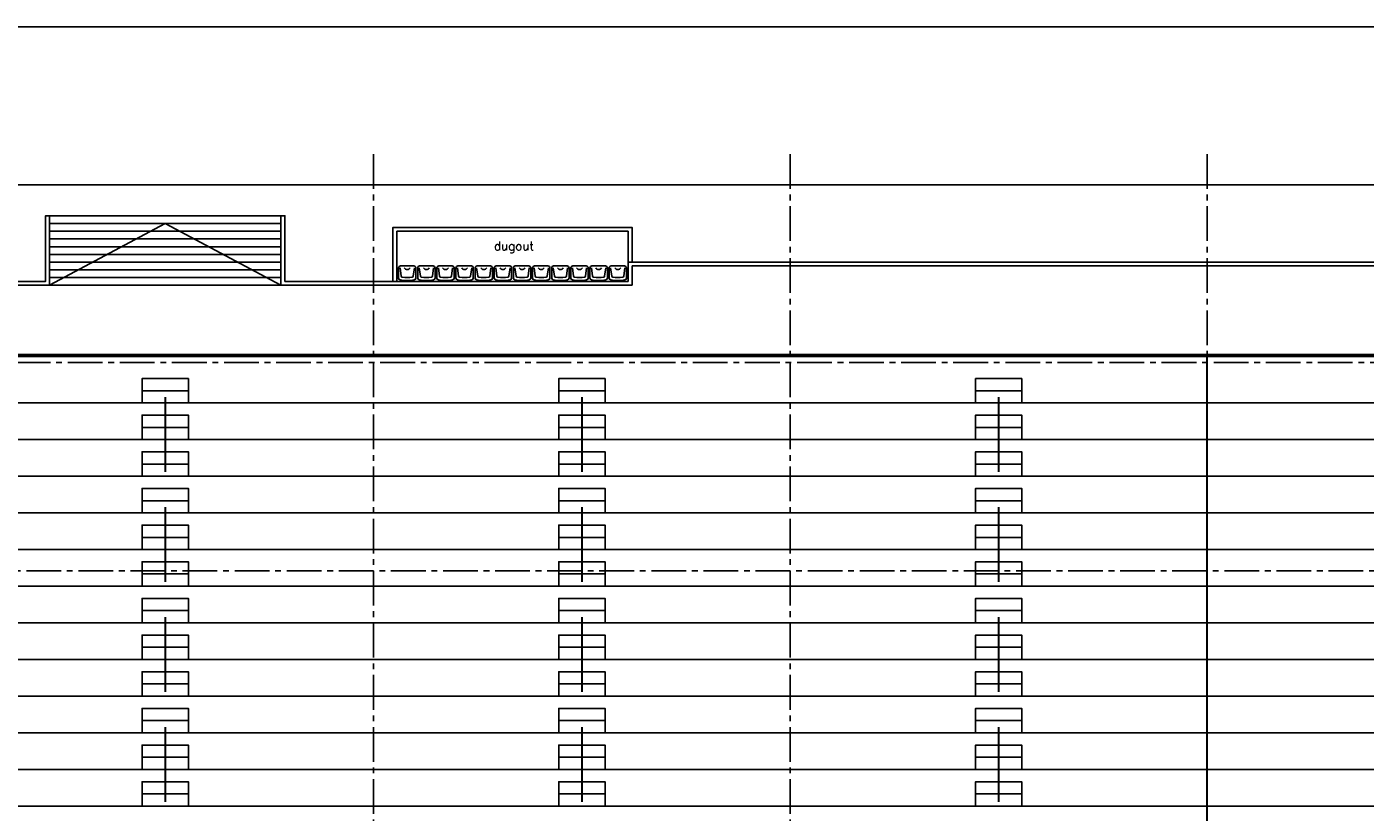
# Model space of a CAD drawing. Extents: x 2980 to 201049, y 2980 to 157420.
# Tile 38 of 78: x 94311 to 129000, y 29242 to 49600. Entities that reach past the tile are written whole.
import ezdxf

# ---------------------------------------------------------------- set-up
doc = ezdxf.new("R2010")
doc.units = 0
doc.header["$LTSCALE"] = 1200
doc.linetypes.add('CENTER2', pattern=[1.125, 0.75, -0.125, 0.125, -0.125])
doc.layers.add('CIVIEL', color=8, linetype='CONTINUOUS')
doc.layers.add('STRAMIENLIJNEN', color=9, linetype='CENTER2')
doc.styles.add('VAR', font='ROMANS')

msp = doc.modelspace()

# ---------------------------------------------------------------- linework, layer by layer
at = {"layer": 'CIVIEL'}
for p, q in [((45400, 49600), (97900, 49600)), ((150400, 49600), (97900, 49600)), ((94800, 43000), (94800, 44700)), ((94900, 44700), (94800, 44700)), ((94900, 42900), (94900, 44700)), ((94900, 44700), (97900, 44700)), ((94900, 44500), (97900, 44500)), ((100900, 44700), (97900, 44700)), ((100900, 44500), (97900, 44500)), ((100900, 42900), (100900, 44700)), ((100900, 44700), (101000, 44700)), ((101000, 43000), (101000, 44700)), ((94900, 44300), (97900, 44300)), ((94900, 44100), (97900, 44100)), ((100900, 44300), (97900, 44300)), ((100900, 44100), (97900, 44100)), ((103800, 43000), (103800, 44400)), ((103900, 43000), (103900, 44300)), ((109900, 43500), (109900, 44300)), ((110000, 43500), (110000, 44400)), ((94900, 43900), (97900, 43900)), ((100900, 43900), (97900, 43900)), ((94900, 43700), (97900, 43700)), ((94900, 43500), (97900, 43500)), ((100900, 43700), (97900, 43700)), ((100900, 43500), (97900, 43500)), ((106973.07692, 43400), (107323.07692, 43400)), ((107469.23077, 43400), (107819.23077, 43400)), ((107965.38462, 43400), (108315.38462, 43400)), ((108461.53846, 43400), (108811.53846, 43400)), ((108957.69231, 43400), (109307.69231, 43400)), ((109453.84615, 43400), (109803.84615, 43400)), ((109900, 43000), (109900, 43500)), ((110000, 42900), (110000, 43400)), ((94900, 43300), (97900, 43300)), ((94900, 43100), (97900, 43100)), ((100900, 43300), (97900, 43300)), ((100900, 43100), (97900, 43100)), ((104015.31931, 43134.93577), (103986.24512, 43348.65201)), ((104121.15385, 43000), (104121.15385, 43021.25078)), ((104221.15385, 43000), (104221.15385, 43021.25078)), ((104511.47315, 43134.93577), (104482.39896, 43348.65201)), ((104617.30769, 43000), (104617.30769, 43021.25078)), ((104717.30769, 43000), (104717.30769, 43021.25078)), ((105007.627, 43134.93577), (104978.55281, 43348.65201)), ((105113.46154, 43000), (105113.46154, 43021.25078)), ((105213.46154, 43000), (105213.46154, 43021.25078)), ((105503.78085, 43134.93577), (105474.70665, 43348.65201)), ((105609.61538, 43000), (105609.61538, 43021.25078)), ((105709.61538, 43000), (105709.61538, 43021.25078)), ((105999.93469, 43134.93577), (105970.8605, 43348.65201)), ((106105.76923, 43000), (106105.76923, 43021.25078)), ((106205.76923, 43000), (106205.76923, 43021.25078)), ((106496.08854, 43134.93577), (106467.01435, 43348.65201)), ((106601.92308, 43000), (106601.92308, 43021.25078)), ((106701.92308, 43000), (106701.92308, 43021.25078)), ((106923.07692, 43086.25753), (106923.07692, 43350)), ((106963.16819, 43348.65201), (106992.24239, 43134.93577)), ((107098.07692, 43000), (107098.07692, 43021.25078)), ((107198.07692, 43000), (107198.07692, 43021.25078)), ((107303.91146, 43134.93577), (107332.98565, 43348.65201)), ((107373.07692, 43350), (107373.07692, 43086.25753)), ((107419.23077, 43086.25753), (107419.23077, 43350)), ((107459.32204, 43348.65201), (107488.39623, 43134.93577)), ((107594.23077, 43000), (107594.23077, 43021.25078)), ((107694.23077, 43000), (107694.23077, 43021.25078)), ((107800.06531, 43134.93577), (107829.1395, 43348.65201)), ((107869.23077, 43350), (107869.23077, 43086.25753)), ((107915.38462, 43086.25753), (107915.38462, 43350)), ((107955.47589, 43348.65201), (107984.55008, 43134.93577)), ((108090.38462, 43000), (108090.38462, 43021.25078)), ((108190.38462, 43000), (108190.38462, 43021.25078)), ((108296.21915, 43134.93577), (108325.29335, 43348.65201)), ((108365.38462, 43350), (108365.38462, 43086.25753)), ((108411.53846, 43086.25753), (108411.53846, 43350)), ((108451.62973, 43348.65201), (108480.70392, 43134.93577)), ((108586.53846, 43000), (108586.53846, 43021.25078)), ((108686.53846, 43000), (108686.53846, 43021.25078)), ((108792.373, 43134.93577), (108821.44719, 43348.65201)), ((108861.53846, 43350), (108861.53846, 43086.25753)), ((108907.69231, 43086.25753), (108907.69231, 43350)), ((108947.78358, 43348.65201), (108976.85777, 43134.93577)), ((109082.69231, 43000), (109082.69231, 43021.25078)), ((109182.69231, 43000), (109182.69231, 43021.25078)), ((109288.52685, 43134.93577), (109317.60104, 43348.65201)), ((109357.69231, 43350), (109357.69231, 43086.25753)), ((109403.84615, 43086.25753), (109403.84615, 43350)), ((109443.93742, 43348.65201), (109473.01162, 43134.93577)), ((109578.84615, 43000), (109578.84615, 43021.25078)), ((109678.84615, 43000), (109678.84615, 43021.25078)), ((109784.68069, 43134.93577), (109813.75488, 43348.65201)), ((109853.84615, 43350), (109853.84615, 43086.25753)), ((94900, 42900), (97900, 42900)), ((100900, 42900), (97900, 42900)), ((104221.15385, 43000), (104121.15385, 43000)), ((104717.30769, 43000), (104617.30769, 43000)), ((105213.46154, 43000), (105113.46154, 43000)), ((105709.61538, 43000), (105609.61538, 43000)), ((106205.76923, 43000), (106105.76923, 43000)), ((106701.92308, 43000), (106601.92308, 43000)), ((107098.07692, 43000), (107198.07692, 43000)), ((107594.23077, 43000), (107694.23077, 43000)), ((108090.38462, 43000), (108190.38462, 43000)), ((108586.53846, 43000), (108686.53846, 43000)), ((109082.69231, 43000), (109182.69231, 43000)), ((109578.84615, 43000), (109678.84615, 43000)), ((97300, 40166.66667), (98500, 40166.66667)), ((108100, 40166.66667), (109300, 40166.66667)), ((118900, 40166.66667), (120100, 40166.66667)), ((38970, 39850), (97900, 39850)), ((156830, 39850), (97900, 39850)), ((97300, 39216.66667), (98500, 39216.66667)), ((108100, 39216.66667), (109300, 39216.66667)), ((118900, 39216.66667), (120100, 39216.66667)), ((38970, 38900), (97900, 38900)), ((156830, 38900), (97900, 38900)), ((97300, 38266.66667), (98500, 38266.66667)), ((108100, 38266.66667), (109300, 38266.66667)), ((118900, 38266.66667), (120100, 38266.66667)), ((38970, 37950), (97900, 37950)), ((156830, 37950), (97900, 37950)), ((97300, 37316.66667), (98500, 37316.66667)), ((108100, 37316.66667), (109300, 37316.66667)), ((118900, 37316.66667), (120100, 37316.66667)), ((38970, 37000), (97900, 37000)), ((156830, 37000), (97900, 37000)), ((97300, 36366.66667), (98500, 36366.66667)), ((108100, 36366.66667), (109300, 36366.66667)), ((118900, 36366.66667), (120100, 36366.66667)), ((38970, 36050), (97900, 36050)), ((156830, 36050), (97900, 36050)), ((97300, 35416.66667), (98500, 35416.66667)), ((108100, 35416.66667), (109300, 35416.66667)), ((118900, 35416.66667), (120100, 35416.66667)), ((38970, 35100), (97900, 35100)), ((156830, 35100), (97900, 35100)), ((97300, 34466.66667), (98500, 34466.66667)), ((108100, 34466.66667), (109300, 34466.66667)), ((118900, 34466.66667), (120100, 34466.66667)), ((55683, 34150), (97900, 34150)), ((56100, 34150), (97900, 34150)), ((140117, 34150), (97900, 34150)), ((129000, 34150), (97900, 34150)), ((97300, 33516.66667), (98500, 33516.66667)), ((108100, 33516.66667), (109300, 33516.66667)), ((118900, 33516.66667), (120100, 33516.66667)), ((56000, 33200), (97900, 33200)), ((139850, 33200), (97900, 33200)), ((97300, 32566.66667), (98500, 32566.66667)), ((108100, 32566.66667), (109300, 32566.66667)), ((118900, 32566.66667), (120100, 32566.66667)), ((56000, 32250), (97900, 32250)), ((139850, 32250), (97900, 32250)), ((97300, 31616.66667), (98500, 31616.66667)), ((108100, 31616.66667), (109300, 31616.66667)), ((118900, 31616.66667), (120100, 31616.66667)), ((38970, 31300), (97900, 31300)), ((156830, 31300), (97900, 31300)), ((97300, 30666.66667), (98500, 30666.66667)), ((108100, 30666.66667), (109300, 30666.66667)), ((118900, 30666.66667), (120100, 30666.66667)), ((38970, 30350), (97900, 30350)), ((156830, 30350), (97900, 30350)), ((97300, 29716.66667), (98500, 29716.66667)), ((108100, 29716.66667), (109300, 29716.66667)), ((118900, 29716.66667), (120100, 29716.66667)), ((38970, 29400), (97900, 29400)), ((156830, 29400), (97900, 29400))]:
    msp.add_line(p, q, dxfattribs=at)
for points in [[(156863.40857, 45500), (38187.93143, 45500), (37790.1067, 43500), (85800, 43500), (85800, 44400), (92000, 44400), (92000, 43000), (94800, 43000), (94800, 44700), (101000, 44700), (101000, 43000), (103800, 43000), (103800, 44400), (110000, 44400), (110000, 43500), (157856.95463, 43500)], [(94900, 44700), (94800, 44700)], [(94900, 42900), (97900, 44500)], [(100900, 42900), (97900, 44500)], [(100900, 44700), (101000, 44700)], [(103800, 44400), (110000, 44400)], [(103900, 44300), (109900, 44300)], [(157856.95463, 43500), (109900, 43500)], [(157774.88675, 43400), (110000, 43400)], [(94900, 42900), (85800, 42900)], [(94800, 43000), (85900, 43000)], [(100900, 42900), (110000, 42900)], [(101000, 43000), (109900, 43000)], [(97300, 39850), (97300, 40483.33333), (98500, 40483.33333), (98500, 39850)], [(108100, 39850), (108100, 40483.33333), (109300, 40483.33333), (109300, 39850)], [(118900, 39850), (118900, 40483.33333), (120100, 40483.33333), (120100, 39850)], [(97300, 38900), (97300, 39533.33333), (98500, 39533.33333), (98500, 38900)], [(108100, 38900), (108100, 39533.33333), (109300, 39533.33333), (109300, 38900)], [(118900, 38900), (118900, 39533.33333), (120100, 39533.33333), (120100, 38900)], [(97300, 37950), (97300, 38583.33333), (98500, 38583.33333), (98500, 37950)], [(108100, 37950), (108100, 38583.33333), (109300, 38583.33333), (109300, 37950)], [(118900, 37950), (118900, 38583.33333), (120100, 38583.33333), (120100, 37950)], [(97300, 37000), (97300, 37633.33333), (98500, 37633.33333), (98500, 37000)], [(108100, 37000), (108100, 37633.33333), (109300, 37633.33333), (109300, 37000)], [(118900, 37000), (118900, 37633.33333), (120100, 37633.33333), (120100, 37000)], [(97300, 36050), (97300, 36683.33333), (98500, 36683.33333), (98500, 36050)], [(108100, 36050), (108100, 36683.33333), (109300, 36683.33333), (109300, 36050)], [(118900, 36050), (118900, 36683.33333), (120100, 36683.33333), (120100, 36050)], [(97300, 35100), (97300, 35733.33333), (98500, 35733.33333), (98500, 35100)], [(108100, 35100), (108100, 35733.33333), (109300, 35733.33333), (109300, 35100)], [(118900, 35100), (118900, 35733.33333), (120100, 35733.33333), (120100, 35100)], [(97300, 34150), (97300, 34783.33333), (98500, 34783.33333), (98500, 34150)], [(108100, 34150), (108100, 34783.33333), (109300, 34783.33333), (109300, 34150)], [(118900, 34150), (118900, 34783.33333), (120100, 34783.33333), (120100, 34150)], [(97300, 33200), (97300, 33833.33333), (98500, 33833.33333), (98500, 33200)], [(108100, 33200), (108100, 33833.33333), (109300, 33833.33333), (109300, 33200)], [(118900, 33200), (118900, 33833.33333), (120100, 33833.33333), (120100, 33200)], [(97300, 32250), (97300, 32883.33333), (98500, 32883.33333), (98500, 32250)], [(108100, 32250), (108100, 32883.33333), (109300, 32883.33333), (109300, 32250)], [(118900, 32250), (118900, 32883.33333), (120100, 32883.33333), (120100, 32250)], [(97300, 31300), (97300, 31933.33333), (98500, 31933.33333), (98500, 31300)], [(108100, 31300), (108100, 31933.33333), (109300, 31933.33333), (109300, 31300)], [(118900, 31300), (118900, 31933.33333), (120100, 31933.33333), (120100, 31300)], [(97300, 30350), (97300, 30983.33333), (98500, 30983.33333), (98500, 30350)], [(108100, 30350), (108100, 30983.33333), (109300, 30983.33333), (109300, 30350)], [(118900, 30350), (118900, 30983.33333), (120100, 30983.33333), (120100, 30350)], [(97300, 29400), (97300, 30033.33333), (98500, 30033.33333), (98500, 29400)], [(108100, 29400), (108100, 30033.33333), (109300, 30033.33333), (109300, 29400)], [(118900, 29400), (118900, 30033.33333), (120100, 30033.33333), (120100, 29400)]]:
    msp.add_lwpolyline(points, dxfattribs=at)
for points in [[(104355.36437, 43037.11319, 0.3609337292), (104396.15385, 43086.25753), (104396.15385, 43350, 0.4142135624), (104346.15385, 43400), (103996.15385, 43400, 0.4142135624), (103946.15385, 43350), (103946.15385, 43086.25753, 0.3609337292), (103986.94332, 43037.11319)], [(104851.51822, 43037.11319, 0.3609337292), (104892.30769, 43086.25753), (104892.30769, 43350, 0.4142135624), (104842.30769, 43400), (104492.30769, 43400, 0.4142135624), (104442.30769, 43350), (104442.30769, 43086.25753, 0.3609337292), (104483.09717, 43037.11319)], [(105347.67206, 43037.11319, 0.3609337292), (105388.46154, 43086.25753), (105388.46154, 43350, 0.4142135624), (105338.46154, 43400), (104988.46154, 43400, 0.4142135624), (104938.46154, 43350), (104938.46154, 43086.25753, 0.3609337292), (104979.25101, 43037.11319)], [(105843.82591, 43037.11319, 0.3609337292), (105884.61538, 43086.25753), (105884.61538, 43350, 0.4142135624), (105834.61538, 43400), (105484.61538, 43400, 0.4142135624), (105434.61538, 43350), (105434.61538, 43086.25753, 0.3609337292), (105475.40486, 43037.11319)], [(106339.97976, 43037.11319, 0.3609337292), (106380.76923, 43086.25753), (106380.76923, 43350, 0.4142135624), (106330.76923, 43400), (105980.76923, 43400, 0.4142135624), (105930.76923, 43350), (105930.76923, 43086.25753, 0.3609337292), (105971.5587, 43037.11319)], [(106836.1336, 43037.11319, 0.3609337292), (106876.92308, 43086.25753), (106876.92308, 43350, 0.4142135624), (106826.92308, 43400), (106476.92308, 43400, 0.4142135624), (106426.92308, 43350), (106426.92308, 43086.25753, 0.3609337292), (106467.71255, 43037.11319)], [(104356.06258, 43348.65201), (104326.98838, 43134.93577, -0.3351147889), (104301.51304, 43109.28244, -0.3351147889)], [(104852.21642, 43348.65201), (104823.14223, 43134.93577, -0.3351147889), (104797.66689, 43109.28244, -0.3351147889)], [(105348.37027, 43348.65201), (105319.29608, 43134.93577, -0.3351147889), (105293.82073, 43109.28244, -0.3351147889)], [(105844.52411, 43348.65201), (105815.44992, 43134.93577, -0.3351147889), (105789.97458, 43109.28244, -0.3351147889)], [(106340.67796, 43348.65201), (106311.60377, 43134.93577, -0.3351147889), (106286.12842, 43109.28244, -0.3351147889)], [(106836.83181, 43348.65201), (106807.75761, 43134.93577, -0.3351147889), (106782.28227, 43109.28244, -0.3351147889)], [(38770, 41050), (97900, 41050, -0.4142135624)], [(157030, 41050), (97900, 41050, 0.4142135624)]]:
    msp.add_lwpolyline(points, format="xyb", dxfattribs=at)
at = {"layer": 'CIVIEL', "const_width": 50}
for points in [[(38770, 41100), (97900, 41100, -0.4142135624)], [(157030, 41100), (97900, 41100, 0.4142135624)]]:
    msp.add_lwpolyline(points, format="xyb", dxfattribs=at)
for points in [[(124900, 26495), (124900, 41100)], [(124900, 26495), (124900, 41100)], [(97900, 38062.11047), (97900, 40005.94702)], [(108700, 38062.11047), (108700, 40005.94702)], [(119500, 38062.11047), (119500, 40005.94702)], [(97900, 35212.11047), (97900, 37155.94702)], [(108700, 35212.11047), (108700, 37155.94702)], [(119500, 35212.11047), (119500, 37155.94702)], [(97900, 32362.11047), (97900, 34305.94702)], [(108700, 32362.11047), (108700, 34305.94702)], [(119500, 32362.11047), (119500, 34305.94702)], [(97900, 29508.88754), (97900, 31452.72408)], [(108700, 29508.88754), (108700, 31452.72408)], [(119500, 29508.88754), (119500, 31452.72408)]]:
    msp.add_lwpolyline(points, dxfattribs=at)
at = {"layer": 'CIVIEL'}
for centre, radius, start, end in [((106973.07692, 43350), 50, 90, 180), ((107323.07692, 43350), 50, 360, 90), ((107469.23077, 43350), 50, 90, 180), ((107819.23077, 43350), 50, 360, 90), ((107965.38462, 43350), 50, 90, 180), ((108315.38462, 43350), 50, 360, 90), ((108461.53846, 43350), 50, 90, 180), ((108811.53846, 43350), 50, 360, 90), ((108957.69231, 43350), 50, 90, 180), ((109307.69231, 43350), 50, 360, 90), ((109453.84615, 43350), 50, 90, 180), ((109803.84615, 43350), 50, 360, 90), ((104171.15385, 44020), 1000, 259.384892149, 280.615107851), ((104045.04549, 43138.97975), 30, 187.747022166, 261.854072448), ((104171.15385, 44020), 920, 261.854072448, 278.145927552), ((104171.15385, 43400), 90.68601, 213.459879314, 326.540120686), ((104667.30769, 44020), 1000, 259.384892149, 280.615107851), ((104541.19934, 43138.97975), 30, 187.747022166, 261.854072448), ((104667.30769, 44020), 920, 261.854072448, 278.145927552), ((104667.30769, 43400), 90.68601, 213.459879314, 326.540120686), ((105163.46154, 44020), 1000, 259.384892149, 280.615107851), ((105037.35319, 43138.97975), 30, 187.747022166, 261.854072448), ((105163.46154, 44020), 920, 261.854072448, 278.145927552), ((105163.46154, 43400), 90.68601, 213.459879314, 326.540120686), ((105659.61538, 44020), 1000, 259.384892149, 280.615107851), ((105533.50703, 43138.97975), 30, 187.747022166, 261.854072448), ((105659.61538, 44020), 920, 261.854072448, 278.145927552), ((105659.61538, 43400), 90.68601, 213.459879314, 326.540120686), ((106155.76923, 44020), 1000, 259.384892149, 280.615107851), ((106029.66088, 43138.97975), 30, 187.747022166, 261.854072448), ((106155.76923, 44020), 920, 261.854072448, 278.145927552), ((106155.76923, 43400), 90.68601, 213.459879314, 326.540120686), ((106651.92308, 44020), 1000, 259.384892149, 280.615107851), ((106525.81472, 43138.97975), 30, 187.747022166, 261.854072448), ((106651.92308, 44020), 920, 261.854072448, 278.145927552), ((106651.92308, 43400), 90.68601, 213.459879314, 326.540120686), ((106973.07692, 43086.25753), 50, 180, 259.384892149), ((107148.07692, 44020), 1000, 259.384892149, 280.615107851), ((107021.96857, 43138.97975), 30, 187.747022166, 261.854072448), ((107148.07692, 44020), 920, 261.854072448, 278.145927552), ((107148.07692, 43400), 90.68601, 213.459879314, 326.540120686), ((107274.18528, 43138.97975), 30, 278.145927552, 352.252977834), ((107323.07692, 43086.25753), 50, 280.615107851, 360), ((107469.23077, 43086.25753), 50, 180, 259.384892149), ((107644.23077, 44020), 1000, 259.384892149, 280.615107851), ((107518.12242, 43138.97975), 30, 187.747022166, 261.854072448), ((107644.23077, 44020), 920, 261.854072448, 278.145927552), ((107644.23077, 43400), 90.68601, 213.459879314, 326.540120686), ((107770.33912, 43138.97975), 30, 278.145927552, 352.252977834), ((107819.23077, 43086.25753), 50, 280.615107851, 360), ((107965.38462, 43086.25753), 50, 180, 259.384892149), ((108140.38462, 44020), 1000, 259.384892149, 280.615107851), ((108014.27626, 43138.97975), 30, 187.747022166, 261.854072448), ((108140.38462, 44020), 920, 261.854072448, 278.145927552), ((108140.38462, 43400), 90.68601, 213.459879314, 326.540120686), ((108266.49297, 43138.97975), 30, 278.145927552, 352.252977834), ((108315.38462, 43086.25753), 50, 280.615107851, 360), ((108461.53846, 43086.25753), 50, 180, 259.384892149), ((108636.53846, 44020), 1000, 259.384892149, 280.615107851), ((108510.43011, 43138.97975), 30, 187.747022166, 261.854072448), ((108636.53846, 44020), 920, 261.854072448, 278.145927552), ((108636.53846, 43400), 90.68601, 213.459879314, 326.540120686), ((108762.64681, 43138.97975), 30, 278.145927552, 352.252977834), ((108811.53846, 43086.25753), 50, 280.615107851, 360), ((108957.69231, 43086.25753), 50, 180, 259.384892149), ((109132.69231, 44020), 1000, 259.384892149, 280.615107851), ((109006.58396, 43138.97975), 30, 187.747022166, 261.854072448), ((109132.69231, 44020), 920, 261.854072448, 278.145927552), ((109132.69231, 43400), 90.68601, 213.459879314, 326.540120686), ((109258.80066, 43138.97975), 30, 278.145927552, 352.252977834), ((109307.69231, 43086.25753), 50, 280.615107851, 360), ((109453.84615, 43086.25753), 50, 180, 259.384892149), ((109628.84615, 44020), 1000, 259.384892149, 280.615107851), ((109502.7378, 43138.97975), 30, 187.747022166, 261.854072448), ((109628.84615, 44020), 920, 261.854072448, 278.145927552), ((109628.84615, 43400), 90.68601, 213.459879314, 326.540120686), ((109754.95451, 43138.97975), 30, 278.145927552, 352.252977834), ((109803.84615, 43086.25753), 50, 280.615107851, 360)]:
    msp.add_arc(centre, radius, start, end, dxfattribs=at)
at = {"layer": 'STRAMIENLIJNEN'}
for p, q in [((103300, 46300), (103300, 4300)), ((114100, 46300), (114100, 4300)), ((124900, 46300), (124900, 4300))]:
    msp.add_line(p, q, dxfattribs=at)
for points in [[(158374.12678, 40900), (37425.87322, 40900)], [(157300, 35500), (38500, 35500)]]:
    msp.add_lwpolyline(points, dxfattribs=at)

# ---------------------------------------------------------------- texts
at = {"layer": 'CIVIEL', "style": 'VAR'}
msp.add_text('dugout', height=225, dxfattribs=at).set_placement((106420.08573, 43806.25981))

doc.saveas('drawing.dxf')
